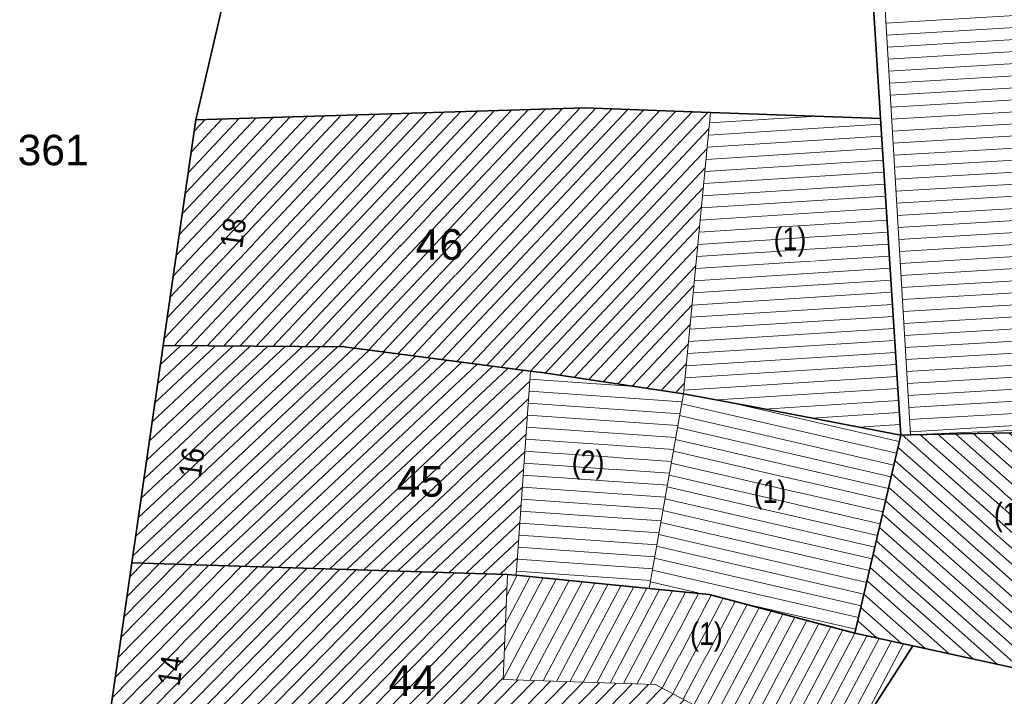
# Model space of a CAD drawing. Header units: metres. Extents: x 32365810 to 32367010, y 5620411 to 5622366.
# Tile 139 of 198: x 32366092 to 32366123, y 5622212 to 5622233. Entities that reach past the tile are written whole.
import ezdxf

# ---------------------------------------------------------------- set-up
doc = ezdxf.new("R2010")
doc.units = ezdxf.units.M
for name, pattern in [('1600.1047', [0]), ('1600.2028', [0]), ('1600.2505', [0])]:
    doc.linetypes.add(name, pattern=pattern)
doc.layers.get('0').update_dxf_attribs({"color": 1, "linetype": 'CONTINUOUS'})
for name, color, linetype in [('Ebene 32', 7, 'CONTINUOUS'), ('Flurstücke_Grenzpunkte', 11, 'CONTINUOUS'), ('Gebäude', 31, 'CONTINUOUS'), ('Lagebezeichnungen', 12, 'CONTINUOUS')]:
    doc.layers.add(name, color=color, linetype=linetype)
doc.styles.add('Flurstücksnummer - K 10 700', font='Arial.ttf')
doc.styles.add('Hausnummern NRW', font='Arial.ttf', dxfattribs={"width": 0.85})

# ---------------------------------------------------------------- blocks, each defined once
blk = doc.blocks.new('O835')
at = {"layer": 'Flurstücke_Grenzpunkte', "color": 7, "linetype": '1600.2028', "lineweight": 35}
for p, q in [((32366134.689, 5622241.537), (32366120.365, 5622238.499)), ((32366134.702, 5622241.498), (32366134.689, 5622241.537)), ((32366141.709, 5622220.848), (32366134.702, 5622241.498)), ((32366119.446, 5622238.677), (32366118.195, 5622238.536)), ((32366120.365, 5622238.499), (32366119.446, 5622238.677)), ((32366118.195, 5622238.536), (32366118.724, 5622230.248)), ((32366118.724, 5622230.248), (32366119.353, 5622220.386)), ((32366139.31, 5622218.714), (32366141.709, 5622220.848)), ((32366119.353, 5622220.386), (32366119.654, 5622220.392)), ((32366119.654, 5622220.392), (32366127.052, 5622220.536)), ((32366127.052, 5622220.536), (32366130.032, 5622218.933)), ((32366130.032, 5622218.933), (32366130.558, 5622218.649)), ((32366141.743, 5622216.227), (32366139.31, 5622218.714)), ((32366130.558, 5622218.649), (32366131.259, 5622218.273)), ((32366131.259, 5622218.273), (32366137.07, 5622211.704)), ((32366139.234, 5622213.799), (32366141.693, 5622216.178)), ((32366141.693, 5622216.178), (32366141.743, 5622216.227)), ((32366137.07, 5622211.704), (32366139.234, 5622213.799))]:
    blk.add_line(p, q, dxfattribs=at)
at = {"layer": 'Flurstücke_Grenzpunkte', "color": 7, "lineweight": 18, "insert": (32366127.93, 5622226.641), "char_height": 0.95, "attachment_point": 8, "line_spacing_factor": 0.69, "style": 'Flurstücksnummer - K 10 700', "bg_fill": 2}
blk.add_mtext('292', dxfattribs=at)
blk = doc.blocks.new('O854')
at = {"layer": 'Flurstücke_Grenzpunkte', "color": 7, "linetype": '1600.2028', "lineweight": 35}
for p, q in [((32366095.418, 5622216.406), (32366094.457, 5622209.758)), ((32366107.115, 5622216.046), (32366095.418, 5622216.406)), ((32366107.385, 5622216.019), (32366107.115, 5622216.046)), ((32366111.523, 5622215.604), (32366107.385, 5622216.019)), ((32366113.392, 5622215.417), (32366111.523, 5622215.604)), ((32366117.929, 5622214.215), (32366113.392, 5622215.417)), ((32366119.729, 5622213.823), (32366117.929, 5622214.215)), ((32366117.198, 5622209.87), (32366119.729, 5622213.823)), ((32366094.457, 5622209.758), (32366111.649, 5622209.92)), ((32366111.649, 5622209.92), (32366112.794, 5622209.113)), ((32366117.122, 5622209.752), (32366117.198, 5622209.87)), ((32366115.589, 5622207.359), (32366117.122, 5622209.752)), ((32366112.794, 5622209.113), (32366115.495, 5622207.211)), ((32366115.587, 5622207.355), (32366115.589, 5622207.359)), ((32366115.495, 5622207.211), (32366115.587, 5622207.355))]:
    blk.add_line(p, q, dxfattribs=at)
at = {"layer": 'Flurstücke_Grenzpunkte', "color": 7, "lineweight": 18, "insert": (32366104.148, 5622212.258), "char_height": 0.95, "attachment_point": 8, "line_spacing_factor": 0.69, "style": 'Flurstücksnummer - K 10 700', "bg_fill": 2}
blk.add_mtext('44', dxfattribs=at)
blk = doc.blocks.new('O986')
at = {"layer": 'Flurstücke_Grenzpunkte', "color": 7, "linetype": '1600.2028', "lineweight": 35}
for p, q in [((32366096.397, 5622223.171), (32366095.418, 5622216.406)), ((32366102.027, 5622223.131), (32366096.397, 5622223.171)), ((32366107.827, 5622222.376), (32366102.027, 5622223.131)), ((32366108.186, 5622222.329), (32366107.827, 5622222.376)), ((32366112.593, 5622221.673), (32366108.186, 5622222.329)), ((32366114.719, 5622221.269), (32366112.593, 5622221.673)), ((32366119.353, 5622220.386), (32366114.719, 5622221.269)), ((32366117.929, 5622214.215), (32366119.353, 5622220.386)), ((32366107.115, 5622216.046), (32366095.418, 5622216.406)), ((32366107.385, 5622216.019), (32366107.115, 5622216.046)), ((32366111.523, 5622215.604), (32366107.385, 5622216.019)), ((32366113.392, 5622215.417), (32366111.523, 5622215.604)), ((32366117.929, 5622214.215), (32366113.392, 5622215.417))]:
    blk.add_line(p, q, dxfattribs=at)
at = {"layer": 'Flurstücke_Grenzpunkte', "color": 7, "lineweight": 18, "insert": (32366104.396, 5622218.453), "char_height": 0.95, "attachment_point": 8, "line_spacing_factor": 0.69, "style": 'Flurstücksnummer - K 10 700', "bg_fill": 2}
blk.add_mtext('45', dxfattribs=at)
blk = doc.blocks.new('O1068')
at = {"layer": 'Flurstücke_Grenzpunkte', "color": 7, "linetype": '1600.2028', "lineweight": 35}
for p, q in [((32366097.414, 5622230.204), (32366098.918, 5622236.673)), ((32366096.397, 5622223.171), (32366097.414, 5622230.204)), ((32366096.397, 5622223.171), (32366095.418, 5622216.406)), ((32366095.418, 5622216.406), (32366094.457, 5622209.758))]:
    blk.add_line(p, q, dxfattribs=at)
at = {"layer": 'Flurstücke_Grenzpunkte', "color": 7, "lineweight": 18, "insert": (32366092.968, 5622228.775), "char_height": 0.95, "attachment_point": 8, "line_spacing_factor": 0.69, "style": 'Flurstücksnummer - K 10 700', "bg_fill": 2}
blk.add_mtext('361', dxfattribs=at)
blk = doc.blocks.new('O1095')
at = {"layer": 'Flurstücke_Grenzpunkte', "color": 7, "linetype": '1600.2028', "lineweight": 35}
for p, q in [((32366117.929, 5622214.215), (32366119.353, 5622220.386)), ((32366119.353, 5622220.386), (32366119.654, 5622220.392)), ((32366119.654, 5622220.392), (32366127.052, 5622220.536)), ((32366127.052, 5622220.536), (32366130.032, 5622218.933)), ((32366130.032, 5622218.933), (32366130.558, 5622218.649)), ((32366130.558, 5622218.649), (32366131.259, 5622218.273)), ((32366131.259, 5622218.273), (32366137.07, 5622211.704)), ((32366119.729, 5622213.823), (32366117.929, 5622214.215)), ((32366119.729, 5622213.823), (32366123.408, 5622213.013)), ((32366123.408, 5622213.013), (32366131.49, 5622206.305)), ((32366131.49, 5622206.305), (32366137.07, 5622211.704))]:
    blk.add_line(p, q, dxfattribs=at)
at = {"layer": 'Flurstücke_Grenzpunkte', "color": 7, "lineweight": 18, "insert": (32366124.36, 5622215.148), "char_height": 0.95, "attachment_point": 8, "line_spacing_factor": 0.69, "style": 'Flurstücksnummer - K 10 700', "bg_fill": 2}
blk.add_mtext('34', dxfattribs=at)
blk = doc.blocks.new('O1178')
at = {"layer": 'Flurstücke_Grenzpunkte', "color": 7, "linetype": '1600.2028', "lineweight": 35}
for p, q in [((32366109.517, 5622230.575), (32366097.414, 5622230.204)), ((32366113.434, 5622230.436), (32366109.517, 5622230.575)), ((32366118.724, 5622230.248), (32366113.434, 5622230.436)), ((32366096.397, 5622223.171), (32366097.414, 5622230.204)), ((32366118.724, 5622230.248), (32366119.353, 5622220.386)), ((32366102.027, 5622223.131), (32366096.397, 5622223.171)), ((32366107.827, 5622222.376), (32366102.027, 5622223.131)), ((32366108.186, 5622222.329), (32366107.827, 5622222.376)), ((32366112.593, 5622221.673), (32366108.186, 5622222.329)), ((32366114.719, 5622221.269), (32366112.593, 5622221.673)), ((32366119.353, 5622220.386), (32366114.719, 5622221.269))]:
    blk.add_line(p, q, dxfattribs=at)
at = {"layer": 'Flurstücke_Grenzpunkte', "color": 7, "lineweight": 18, "insert": (32366104.992, 5622225.833), "char_height": 0.95, "attachment_point": 8, "line_spacing_factor": 0.69, "style": 'Flurstücksnummer - K 10 700', "bg_fill": 2}
blk.add_mtext('46', dxfattribs=at)
blk = doc.blocks.new('O1685')
at = {"layer": 'Flurstücke_Grenzpunkte', "color": 7, "linetype": '1600.2028', "lineweight": 35}
for p, q in [((32366117.198, 5622209.87), (32366119.729, 5622213.823)), ((32366119.729, 5622213.823), (32366123.408, 5622213.013)), ((32366123.408, 5622213.013), (32366131.49, 5622206.305)), ((32366117.122, 5622209.752), (32366117.198, 5622209.87)), ((32366115.589, 5622207.359), (32366117.122, 5622209.752)), ((32366115.587, 5622207.355), (32366115.589, 5622207.359)), ((32366115.495, 5622207.211), (32366115.587, 5622207.355)), ((32366115.495, 5622207.211), (32366117.321, 5622206.225)), ((32366117.321, 5622206.225), (32366117.212, 5622206.057)), ((32366131.49, 5622206.305), (32366125.957, 5622200.36)), ((32366117.212, 5622206.057), (32366119.645, 5622204.473)), ((32366119.645, 5622204.473), (32366125.957, 5622200.36))]:
    blk.add_line(p, q, dxfattribs=at)
at = {"layer": 'Flurstücke_Grenzpunkte', "color": 7, "lineweight": 18, "insert": (32366119.546, 5622210.081), "char_height": 0.95, "attachment_point": 8, "line_spacing_factor": 0.69, "style": 'Flurstücksnummer - K 10 700', "bg_fill": 2}
blk.add_mtext('260', dxfattribs=at)
blk = doc.blocks.new('O2023')
at = {"layer": 'Gebäude', "color": 7, "linetype": '1600.2505', "lineweight": 18}
for p, q in [((32366095.418, 5622216.406), (32366094.457, 5622209.758)), ((32366107.115, 5622216.046), (32366095.418, 5622216.406)), ((32366106.975, 5622212.766), (32366107.115, 5622216.046)), ((32366111.722, 5622212.611), (32366106.975, 5622212.766)), ((32366117.122, 5622209.752), (32366111.722, 5622212.611)), ((32366094.457, 5622209.758), (32366111.649, 5622209.92)), ((32366111.649, 5622209.92), (32366112.794, 5622209.113)), ((32366115.589, 5622207.359), (32366117.122, 5622209.752)), ((32366112.794, 5622209.113), (32366115.495, 5622207.211)), ((32366115.587, 5622207.355), (32366115.589, 5622207.359)), ((32366115.495, 5622207.211), (32366115.587, 5622207.355))]:
    blk.add_line(p, q, dxfattribs=at)
at = {"layer": 'Lagebezeichnungen', "color": 7, "lineweight": 18, "insert": (32366096.971, 5622213.001), "char_height": 0.7, "attachment_point": 8, "rotation": 81.7726, "line_spacing_factor": 0.69, "style": 'Hausnummern NRW', "bg_fill": 2}
blk.add_mtext('14', dxfattribs=at)
blk = doc.blocks.new('O2045')
at = {"layer": 'Gebäude', "color": 7, "linetype": '1600.2505', "lineweight": 18}
for p, q in [((32366112.593, 5622221.673), (32366111.523, 5622215.604)), ((32366114.719, 5622221.269), (32366112.593, 5622221.673)), ((32366119.353, 5622220.386), (32366114.719, 5622221.269)), ((32366117.929, 5622214.215), (32366119.353, 5622220.386)), ((32366111.523, 5622215.604), (32366113.392, 5622215.417)), ((32366113.392, 5622215.417), (32366117.929, 5622214.215))]:
    blk.add_line(p, q, dxfattribs=at)
at = {"layer": 'Ebene 32', "color": 7, "lineweight": 18, "insert": (32366115.287, 5622218.061), "char_height": 0.7, "attachment_point": 8, "line_spacing_factor": 0.69, "style": 'Hausnummern NRW', "bg_fill": 2}
blk.add_mtext('(1)', dxfattribs=at)
blk = doc.blocks.new('O2185')
at = {"layer": 'Gebäude', "color": 7, "linetype": '1600.2505', "lineweight": 18}
for p, q in [((32366107.827, 5622222.376), (32366107.385, 5622216.019)), ((32366108.186, 5622222.329), (32366107.827, 5622222.376)), ((32366112.593, 5622221.673), (32366108.186, 5622222.329)), ((32366112.593, 5622221.673), (32366111.523, 5622215.604)), ((32366107.385, 5622216.019), (32366111.523, 5622215.604))]:
    blk.add_line(p, q, dxfattribs=at)
at = {"layer": 'Ebene 32', "color": 7, "lineweight": 18, "insert": (32366109.621, 5622218.991), "char_height": 0.7, "attachment_point": 8, "line_spacing_factor": 0.69, "style": 'Hausnummern NRW', "bg_fill": 2}
blk.add_mtext('(2)', dxfattribs=at)
blk = doc.blocks.new('O2309')
at = {"layer": 'Gebäude', "color": 7, "linetype": '1600.2505', "lineweight": 18}
for p, q in [((32366124.197, 5622212.356), (32366119.738, 5622207.616)), ((32366124.197, 5622212.356), (32366131.49, 5622206.305)), ((32366119.738, 5622207.616), (32366118.008, 5622205.777)), ((32366125.957, 5622200.36), (32366131.49, 5622206.305)), ((32366118.008, 5622205.777), (32366119.645, 5622204.473)), ((32366119.645, 5622204.473), (32366125.957, 5622200.36))]:
    blk.add_line(p, q, dxfattribs=at)
at = {"layer": 'Lagebezeichnungen', "color": 7, "lineweight": 18, "insert": (32366127.993, 5622203.237), "char_height": 0.7, "attachment_point": 8, "rotation": 46.9861, "line_spacing_factor": 0.69, "style": 'Hausnummern NRW', "bg_fill": 2}
blk.add_mtext('9', dxfattribs=at)
blk = doc.blocks.new('O2527')
at = {"layer": 'Gebäude', "color": 7, "linetype": '1600.2505', "lineweight": 18}
for p, q in [((32366113.434, 5622230.436), (32366112.593, 5622221.673)), ((32366118.724, 5622230.248), (32366113.434, 5622230.436)), ((32366119.353, 5622220.386), (32366118.724, 5622230.248)), ((32366114.719, 5622221.269), (32366112.593, 5622221.673)), ((32366119.353, 5622220.386), (32366114.719, 5622221.269))]:
    blk.add_line(p, q, dxfattribs=at)
at = {"layer": 'Ebene 32', "color": 7, "lineweight": 18, "insert": (32366115.907, 5622225.94), "char_height": 0.7, "attachment_point": 8, "line_spacing_factor": 0.69, "style": 'Hausnummern NRW', "bg_fill": 2}
blk.add_mtext('(1)', dxfattribs=at)
blk = doc.blocks.new('O2771')
at = {"layer": 'Gebäude', "color": 7, "linetype": '1600.2505', "lineweight": 18}
for p, q in [((32366106.975, 5622212.766), (32366107.115, 5622216.046)), ((32366107.385, 5622216.019), (32366107.115, 5622216.046)), ((32366107.385, 5622216.019), (32366111.523, 5622215.604)), ((32366111.523, 5622215.604), (32366113.392, 5622215.417)), ((32366113.392, 5622215.417), (32366117.929, 5622214.215)), ((32366119.729, 5622213.823), (32366117.929, 5622214.215)), ((32366117.198, 5622209.87), (32366119.729, 5622213.823)), ((32366111.722, 5622212.611), (32366106.975, 5622212.766)), ((32366117.122, 5622209.752), (32366111.722, 5622212.611)), ((32366117.198, 5622209.87), (32366117.122, 5622209.752))]:
    blk.add_line(p, q, dxfattribs=at)
at = {"layer": 'Ebene 32', "color": 7, "lineweight": 18, "insert": (32366113.306, 5622213.639), "char_height": 0.7, "attachment_point": 8, "line_spacing_factor": 0.69, "style": 'Hausnummern NRW', "bg_fill": 2}
blk.add_mtext('(1)', dxfattribs=at)
blk = doc.blocks.new('O2825')
at = {"layer": 'Gebäude', "color": 7, "linetype": '1600.2505', "lineweight": 18}
for p, q in [((32366109.517, 5622230.575), (32366097.414, 5622230.204)), ((32366113.434, 5622230.436), (32366109.517, 5622230.575)), ((32366113.434, 5622230.436), (32366112.593, 5622221.673)), ((32366097.414, 5622230.204), (32366096.397, 5622223.171)), ((32366096.397, 5622223.171), (32366102.027, 5622223.131)), ((32366102.027, 5622223.131), (32366107.827, 5622222.376)), ((32366108.186, 5622222.329), (32366107.827, 5622222.376)), ((32366112.593, 5622221.673), (32366108.186, 5622222.329))]:
    blk.add_line(p, q, dxfattribs=at)
at = {"layer": 'Lagebezeichnungen', "color": 7, "lineweight": 18, "insert": (32366098.925, 5622226.629), "char_height": 0.7, "attachment_point": 8, "rotation": 81.7726, "line_spacing_factor": 0.69, "style": 'Hausnummern NRW', "bg_fill": 2}
blk.add_mtext('18', dxfattribs=at)
blk = doc.blocks.new('O2895')
at = {"layer": 'Gebäude', "color": 7, "linetype": '1600.2505', "lineweight": 18}
for p, q in [((32366134.701, 5622241.498), (32366118.605, 5622238.009)), ((32366134.701, 5622241.498), (32366138.368, 5622230.585)), ((32366118.605, 5622238.009), (32366119.654, 5622220.392)), ((32366125.262, 5622233.025), (32366135.089, 5622234.925)), ((32366135.089, 5622234.925), (32366136.703, 5622230.041)), ((32366126.014, 5622220.667), (32366125.262, 5622233.025)), ((32366138.368, 5622230.585), (32366136.703, 5622230.041)), ((32366119.654, 5622220.392), (32366126.014, 5622220.667))]:
    blk.add_line(p, q, dxfattribs=at)
at = {"layer": 'Ebene 32', "color": 7, "lineweight": 18, "insert": (32366127.037, 5622236.395), "char_height": 0.7, "attachment_point": 8, "line_spacing_factor": 0.69, "style": 'Hausnummern NRW', "bg_fill": 2}
blk.add_mtext('(2)', dxfattribs=at)
blk = doc.blocks.new('O2945')
at = {"layer": 'Gebäude', "color": 7, "linetype": '1600.2505', "lineweight": 18}
for p, q in [((32366117.929, 5622214.215), (32366119.353, 5622220.386)), ((32366119.654, 5622220.392), (32366119.353, 5622220.386)), ((32366127.052, 5622220.536), (32366119.654, 5622220.392)), ((32366130.032, 5622218.933), (32366127.052, 5622220.536)), ((32366130.032, 5622218.933), (32366124.197, 5622212.356)), ((32366119.729, 5622213.823), (32366117.929, 5622214.215)), ((32366119.729, 5622213.823), (32366123.408, 5622213.013)), ((32366123.408, 5622213.013), (32366124.197, 5622212.356))]:
    blk.add_line(p, q, dxfattribs=at)
at = {"layer": 'Ebene 32', "color": 7, "lineweight": 18, "insert": (32366122.762, 5622217.358), "char_height": 0.7, "attachment_point": 8, "line_spacing_factor": 0.69, "style": 'Hausnummern NRW', "bg_fill": 2}
blk.add_mtext('(1)', dxfattribs=at)
blk = doc.blocks.new('O2975')
at = {"layer": 'Gebäude', "color": 7, "linetype": '1600.2505', "lineweight": 18}
for p, q in [((32366096.397, 5622223.171), (32366095.418, 5622216.406)), ((32366096.397, 5622223.171), (32366102.027, 5622223.131)), ((32366102.027, 5622223.131), (32366107.827, 5622222.376)), ((32366107.827, 5622222.376), (32366107.385, 5622216.019)), ((32366107.115, 5622216.046), (32366095.418, 5622216.406)), ((32366107.385, 5622216.019), (32366107.115, 5622216.046))]:
    blk.add_line(p, q, dxfattribs=at)
at = {"layer": 'Lagebezeichnungen', "color": 7, "lineweight": 18, "insert": (32366097.634, 5622219.478), "char_height": 0.7, "attachment_point": 8, "rotation": 81.7726, "line_spacing_factor": 0.69, "style": 'Hausnummern NRW', "bg_fill": 2}
blk.add_mtext('16', dxfattribs=at)
blk = doc.blocks.new('*X1035')
at = {"color": 253, "linetype": '1600.1047', "lineweight": 18, "true_color": 0xb2b2b2}
for p, q in [((32366094.538184, 5622210.319614), (32366100.361606, 5622216.25385)), ((32366094.628949, 5622210.947505), (32366099.851608, 5622216.269546)), ((32366094.719713, 5622211.575397), (32366099.341609, 5622216.285243)), ((32366094.810478, 5622212.203288), (32366098.83161, 5622216.300939)), ((32366094.901243, 5622212.83118), (32366098.321612, 5622216.316635)), ((32366094.992007, 5622213.459071), (32366097.811613, 5622216.332331)), ((32366095.082772, 5622214.086963), (32366097.301615, 5622216.348028)), ((32366095.173537, 5622214.714855), (32366096.791616, 5622216.363724)), ((32366095.264302, 5622215.342746), (32366096.281617, 5622216.37942)), ((32366095.355066, 5622215.970638), (32366095.771619, 5622216.395117)), ((32366094.512977, 5622209.758527), (32366100.871605, 5622216.238154)), ((32366095.043283, 5622209.763524), (32366101.381604, 5622216.222457)), ((32366095.573588, 5622209.768522), (32366101.891602, 5622216.206761)), ((32366096.103894, 5622209.773519), (32366102.401601, 5622216.191065)), ((32366096.634199, 5622209.778516), (32366102.9116, 5622216.175369)), ((32366097.164505, 5622209.783513), (32366103.421598, 5622216.159672)), ((32366097.69481, 5622209.78851), (32366103.931597, 5622216.143976)), ((32366098.225116, 5622209.793507), (32366104.441595, 5622216.12828)), ((32366098.755422, 5622209.798504), (32366104.951594, 5622216.112583)), ((32366099.285727, 5622209.803501), (32366105.461593, 5622216.096887)), ((32366099.816033, 5622209.808498), (32366105.971591, 5622216.081191)), ((32366100.346338, 5622209.813495), (32366106.48159, 5622216.065495)), ((32366100.876644, 5622209.818492), (32366106.991589, 5622216.049798)), ((32366101.406949, 5622209.823489), (32366107.09689, 5622215.621703)), ((32366101.937255, 5622209.828486), (32366107.072998, 5622215.061957)), ((32366102.467561, 5622209.833483), (32366107.049107, 5622214.502212)), ((32366102.997866, 5622209.83848), (32366107.025215, 5622213.942466)), ((32366103.528172, 5622209.843477), (32366107.001323, 5622213.38272)), ((32366104.058477, 5622209.848475), (32366106.977432, 5622212.822974)), ((32366104.588783, 5622209.853472), (32366107.432272, 5622212.751069)), ((32366105.119088, 5622209.858469), (32366107.941361, 5622212.734446)), ((32366105.649394, 5622209.863466), (32366108.45045, 5622212.717823)), ((32366106.1797, 5622209.868463), (32366108.95954, 5622212.7012)), ((32366106.710005, 5622209.87346), (32366109.468629, 5622212.684577)), ((32366107.240311, 5622209.878457), (32366109.977718, 5622212.667955)), ((32366107.770616, 5622209.883454), (32366110.486808, 5622212.651332)), ((32366108.300922, 5622209.888451), (32366110.995897, 5622212.634709)), ((32366108.831227, 5622209.893448), (32366111.504986, 5622212.618086)), ((32366109.361533, 5622209.898445), (32366111.92037, 5622212.505974)), ((32366109.891839, 5622209.903442), (32366112.26613, 5622212.322914)), ((32366110.422144, 5622209.908439), (32366112.611889, 5622212.139853)), ((32366110.95245, 5622209.913436), (32366112.957649, 5622211.956793)), ((32366111.482755, 5622209.918433), (32366113.303409, 5622211.773732)), ((32366111.862221, 5622209.769721), (32366113.649168, 5622211.590671)), ((32366112.172808, 5622209.550818), (32366113.994928, 5622211.407611)), ((32366112.483395, 5622209.331915), (32366114.340688, 5622211.22455)), ((32366112.793982, 5622209.113013), (32366114.686447, 5622211.04149)), ((32366113.10468, 5622208.894224), (32366115.032207, 5622210.858429)), ((32366113.415379, 5622208.675435), (32366115.377967, 5622210.675369)), ((32366113.726078, 5622208.456646), (32366115.723726, 5622210.492308)), ((32366114.036776, 5622208.237857), (32366116.069486, 5622210.309248)), ((32366114.347475, 5622208.019068), (32366116.415246, 5622210.126187)), ((32366114.658173, 5622207.80028), (32366116.761005, 5622209.943127)), ((32366114.968872, 5622207.581491), (32366117.106765, 5622209.760066)), ((32366115.27957, 5622207.362702), (32366116.177638, 5622208.277859))]:
    blk.add_line(p, q, dxfattribs=at)
blk = doc.blocks.new('*X1041')
at = {"color": 253, "linetype": '1600.1047', "lineweight": 18, "true_color": 0xb2b2b2}
for p, q in [((32366119.221454, 5622219.815937), (32366112.537512, 5622221.358276)), ((32366119.305772, 5622220.181335), (32366114.00066, 5622221.405505)), ((32366119.137136, 5622219.450539), (32366112.472313, 5622220.988467)), ((32366119.052818, 5622219.085142), (32366112.407113, 5622220.618657)), ((32366118.9685, 5622218.719744), (32366112.341914, 5622220.248848)), ((32366118.884182, 5622218.354346), (32366112.276714, 5622219.879039)), ((32366118.799864, 5622217.988949), (32366112.211515, 5622219.509229)), ((32366118.715546, 5622217.623551), (32366112.146315, 5622219.13942)), ((32366118.631228, 5622217.258153), (32366112.081116, 5622218.769611)), ((32366118.54691, 5622216.892756), (32366112.015916, 5622218.399801)), ((32366118.462592, 5622216.527358), (32366111.950716, 5622218.029992)), ((32366118.378274, 5622216.16196), (32366111.885517, 5622217.660183)), ((32366118.293956, 5622215.796563), (32366111.820317, 5622217.290373)), ((32366118.209638, 5622215.431165), (32366111.755118, 5622216.920564)), ((32366118.12532, 5622215.065767), (32366111.689918, 5622216.550755)), ((32366118.041002, 5622214.700369), (32366111.624719, 5622216.180945)), ((32366113.172304, 5622215.438981), (32366111.559519, 5622215.811136)), ((32366117.956684, 5622214.334972), (32366114.232089, 5622215.194433))]:
    blk.add_line(p, q, dxfattribs=at)
blk = doc.blocks.new('*X1092')
at = {"color": 253, "linetype": '1600.1047', "lineweight": 18, "true_color": 0xb2b2b2}
for p, q in [((32366111.063085, 5622221.900734), (32366107.809682, 5622222.12693)), ((32366112.548667, 5622221.421542), (32366107.783671, 5622221.752833)), ((32366112.483195, 5622221.050189), (32366107.757661, 5622221.378736)), ((32366112.417723, 5622220.678836), (32366107.73165, 5622221.00464)), ((32366112.352251, 5622220.307483), (32366107.705639, 5622220.630543)), ((32366112.28678, 5622219.936129), (32366107.679628, 5622220.256446)), ((32366112.221308, 5622219.564776), (32366107.653617, 5622219.882349)), ((32366112.155836, 5622219.193423), (32366107.627606, 5622219.508252)), ((32366112.090364, 5622218.822069), (32366107.601596, 5622219.134155)), ((32366112.024893, 5622218.450716), (32366107.575585, 5622218.760059)), ((32366111.959421, 5622218.079363), (32366107.549574, 5622218.385962)), ((32366111.893949, 5622217.70801), (32366107.523563, 5622218.011865)), ((32366111.828477, 5622217.336656), (32366107.497552, 5622217.637768)), ((32366111.763006, 5622216.965303), (32366107.471542, 5622217.263671)), ((32366111.697534, 5622216.59395), (32366107.445531, 5622216.889574)), ((32366111.632062, 5622216.222597), (32366107.41952, 5622216.515478)), ((32366111.56659, 5622215.851243), (32366107.393509, 5622216.141381))]:
    blk.add_line(p, q, dxfattribs=at)
blk = doc.blocks.new('*X1192')
at = {"color": 253, "linetype": '1600.1047', "lineweight": 18, "true_color": 0xb2b2b2}
for p, q in [((32366113.36596, 5622229.727036), (32366118.735383, 5622230.069519)), ((32366113.402244, 5622230.105113), (32366116.745046, 5622230.31833)), ((32366113.329675, 5622229.34896), (32366118.759253, 5622229.695279)), ((32366113.29339, 5622228.970883), (32366118.783122, 5622229.32104)), ((32366113.257106, 5622228.592807), (32366118.806991, 5622228.9468)), ((32366113.220821, 5622228.214731), (32366118.83086, 5622228.572561)), ((32366113.184536, 5622227.836654), (32366118.854729, 5622228.198321)), ((32366113.148252, 5622227.458578), (32366118.878598, 5622227.824081)), ((32366113.111967, 5622227.080501), (32366118.902467, 5622227.449842)), ((32366113.075682, 5622226.702425), (32366118.926336, 5622227.075602)), ((32366113.039398, 5622226.324349), (32366118.950205, 5622226.701363)), ((32366113.003113, 5622225.946272), (32366118.974074, 5622226.327123)), ((32366112.966829, 5622225.568196), (32366118.997943, 5622225.952883)), ((32366112.930544, 5622225.190119), (32366119.021812, 5622225.578644)), ((32366112.894259, 5622224.812043), (32366119.045681, 5622225.204404)), ((32366112.857975, 5622224.433966), (32366119.06955, 5622224.830165)), ((32366112.82169, 5622224.05589), (32366119.093419, 5622224.455925)), ((32366112.785405, 5622223.677814), (32366119.117289, 5622224.081686)), ((32366112.749121, 5622223.299737), (32366119.141158, 5622223.707446)), ((32366112.712836, 5622222.921661), (32366119.165027, 5622223.333206)), ((32366112.676551, 5622222.543584), (32366119.188896, 5622222.958967)), ((32366112.640267, 5622222.165508), (32366119.212765, 5622222.584727)), ((32366112.603982, 5622221.787431), (32366119.236634, 5622222.210488)), ((32366113.625382, 5622221.476818), (32366119.260503, 5622221.836248)), ((32366115.105065, 5622221.195436), (32366119.284372, 5622221.462008)), ((32366116.582512, 5622220.913911), (32366119.308241, 5622221.087769)), ((32366118.059959, 5622220.632387), (32366119.33211, 5622220.713529))]:
    blk.add_line(p, q, dxfattribs=at)
blk = doc.blocks.new('*X1263')
at = {"color": 253, "linetype": '1600.1047', "lineweight": 18, "true_color": 0xb2b2b2}
for p, q in [((32366107.049856, 5622214.519762), (32366107.820489, 5622215.975325)), ((32366107.087063, 5622215.39148), (32366107.417568, 5622216.015734)), ((32366106.975441, 5622212.776325), (32366108.62633, 5622215.894507)), ((32366107.012648, 5622213.648043), (32366108.223409, 5622215.934916)), ((32366107.387164, 5622212.752542), (32366109.029251, 5622215.854098)), ((32366107.804268, 5622212.738923), (32366109.432172, 5622215.813689)), ((32366108.221372, 5622212.725303), (32366109.835092, 5622215.77328)), ((32366108.638477, 5622212.711684), (32366110.238013, 5622215.732871)), ((32366109.055581, 5622212.698064), (32366110.640934, 5622215.692462)), ((32366109.472685, 5622212.684445), (32366111.043855, 5622215.652053)), ((32366109.889789, 5622212.670826), (32366111.446776, 5622215.611645)), ((32366110.306893, 5622212.657206), (32366111.849735, 5622215.571309)), ((32366110.723998, 5622212.643587), (32366112.252704, 5622215.530991)), ((32366111.141102, 5622212.629968), (32366112.655672, 5622215.490672)), ((32366111.558206, 5622212.616348), (32366113.058641, 5622215.450354)), ((32366111.923271, 5622212.504438), (32366113.456281, 5622215.39997)), ((32366112.254687, 5622212.328972), (32366113.8284, 5622215.301383)), ((32366112.586103, 5622212.153505), (32366114.200519, 5622215.202797)), ((32366112.917519, 5622211.978039), (32366114.572638, 5622215.10421)), ((32366113.248935, 5622211.802573), (32366114.944758, 5622215.005624)), ((32366113.580351, 5622211.627106), (32366115.316877, 5622214.907037)), ((32366113.911767, 5622211.45164), (32366115.688996, 5622214.80845)), ((32366114.243183, 5622211.276174), (32366116.061115, 5622214.709864)), ((32366114.574599, 5622211.100707), (32366116.433234, 5622214.611277)), ((32366114.906015, 5622210.925241), (32366116.805354, 5622214.512691)), ((32366115.237431, 5622210.749775), (32366117.177473, 5622214.414104)), ((32366115.568847, 5622210.574308), (32366117.549592, 5622214.315518)), ((32366115.900263, 5622210.398842), (32366117.921711, 5622214.216931)), ((32366116.231679, 5622210.223375), (32366118.301997, 5622214.133769)), ((32366116.563095, 5622210.047909), (32366118.682446, 5622214.050916)), ((32366116.894511, 5622209.872443), (32366119.062895, 5622213.968063)), ((32366117.888527, 5622210.948488), (32366119.443344, 5622213.885209))]:
    blk.add_line(p, q, dxfattribs=at)
blk = doc.blocks.new('*X1281')
at = {"color": 253, "linetype": '1600.1047', "lineweight": 18, "true_color": 0xb2b2b2}
for p, q in [((32366096.428603, 5622223.389547), (32366102.99869, 5622230.375191)), ((32366096.522133, 5622224.036353), (32366102.46861, 5622230.358942)), ((32366096.735591, 5622223.168594), (32366103.52877, 5622230.391439)), ((32366097.246972, 5622223.164961), (32366104.05885, 5622230.407688)), ((32366097.758353, 5622223.161328), (32366104.58893, 5622230.423937)), ((32366098.269734, 5622223.157695), (32366105.11901, 5622230.440186)), ((32366098.781115, 5622223.154061), (32366105.64909, 5622230.456435)), ((32366099.292495, 5622223.150428), (32366106.17917, 5622230.472684)), ((32366099.803876, 5622223.146795), (32366106.709251, 5622230.488932)), ((32366100.315257, 5622223.143162), (32366107.239331, 5622230.505181)), ((32366100.826638, 5622223.139528), (32366107.769411, 5622230.52143)), ((32366101.338018, 5622223.135895), (32366108.299491, 5622230.537679)), ((32366101.849399, 5622223.132262), (32366108.829571, 5622230.553928)), ((32366102.32636, 5622223.092032), (32366109.359651, 5622230.570177)), ((32366102.785006, 5622223.032328), (32366109.867294, 5622230.562569)), ((32366103.243653, 5622222.972625), (32366110.365466, 5622230.544891)), ((32366103.702299, 5622222.912922), (32366110.863637, 5622230.527213)), ((32366104.160945, 5622222.853219), (32366111.361808, 5622230.509534)), ((32366104.619592, 5622222.793516), (32366111.859979, 5622230.491856)), ((32366105.078238, 5622222.733813), (32366112.358151, 5622230.474178)), ((32366105.536884, 5622222.67411), (32366112.856322, 5622230.4565)), ((32366105.995531, 5622222.614407), (32366113.354493, 5622230.438821)), ((32366096.615664, 5622224.683158), (32366101.938529, 5622230.342693)), ((32366096.709195, 5622225.329963), (32366101.408449, 5622230.326444)), ((32366096.802725, 5622225.976768), (32366100.878369, 5622230.310195)), ((32366096.896256, 5622226.623573), (32366100.348289, 5622230.293946)), ((32366096.989786, 5622227.270378), (32366099.818209, 5622230.277698)), ((32366097.083317, 5622227.917183), (32366099.288129, 5622230.261449)), ((32366097.176848, 5622228.563988), (32366098.758049, 5622230.2452)), ((32366097.270378, 5622229.210793), (32366098.227969, 5622230.228951)), ((32366097.363909, 5622229.857599), (32366097.697888, 5622230.212702)), ((32366106.454177, 5622222.554704), (32366113.384836, 5622229.923725)), ((32366106.912823, 5622222.495001), (32366113.326336, 5622229.314166)), ((32366107.37147, 5622222.435297), (32366113.267835, 5622228.704606)), ((32366107.830114, 5622222.375592), (32366113.209335, 5622228.095047)), ((32366108.286957, 5622222.313972), (32366113.150834, 5622227.485488)), ((32366108.738535, 5622222.246753), (32366113.092334, 5622226.875928)), ((32366109.190112, 5622222.179534), (32366113.033833, 5622226.266369)), ((32366109.64169, 5622222.112315), (32366112.975333, 5622225.65681)), ((32366110.093267, 5622222.045095), (32366112.916833, 5622225.047251)), ((32366110.544845, 5622221.977876), (32366112.858332, 5622224.437691)), ((32366110.996422, 5622221.910657), (32366112.799832, 5622223.828132)), ((32366111.447999, 5622221.843438), (32366112.741331, 5622223.218573)), ((32366111.899577, 5622221.776219), (32366112.682831, 5622222.609013)), ((32366112.351154, 5622221.709), (32366112.62433, 5622221.999454))]:
    blk.add_line(p, q, dxfattribs=at)
blk = doc.blocks.new('*X1298')
at = {"color": 253, "linetype": '1600.1047', "lineweight": 18, "true_color": 0xb2b2b2}
for p, q in [((32366133.417728, 5622241.219835), (32366134.767462, 5622241.30021)), ((32366131.028211, 5622240.701879), (32366134.891217, 5622240.931915)), ((32366128.638694, 5622240.183923), (32366135.014971, 5622240.56362)), ((32366126.249177, 5622239.665967), (32366135.138726, 5622240.195325)), ((32366123.85966, 5622239.14801), (32366135.262481, 5622239.82703)), ((32366121.470143, 5622238.630054), (32366135.386236, 5622239.458736)), ((32366119.080626, 5622238.112098), (32366135.509991, 5622239.090441)), ((32366118.622853, 5622237.709174), (32366135.633746, 5622238.722146)), ((32366118.645143, 5622237.334837), (32366135.757501, 5622238.353851)), ((32366118.667433, 5622236.9605), (32366135.881256, 5622237.985556)), ((32366118.689722, 5622236.586163), (32366136.005011, 5622237.617261)), ((32366118.712012, 5622236.211826), (32366136.128766, 5622237.248966)), ((32366118.734302, 5622235.837489), (32366136.252521, 5622236.880671)), ((32366118.756592, 5622235.463152), (32366136.376275, 5622236.512377)), ((32366118.778882, 5622235.088815), (32366136.50003, 5622236.144082)), ((32366118.801172, 5622234.714478), (32366136.623785, 5622235.775787)), ((32366118.823461, 5622234.340141), (32366136.74754, 5622235.407492)), ((32366118.845751, 5622233.965804), (32366136.871295, 5622235.039197)), ((32366135.208135, 5622234.564494), (32366136.99505, 5622234.670902)), ((32366118.868041, 5622233.591467), (32366132.341542, 5622234.393793)), ((32366135.329884, 5622234.19608), (32366137.118805, 5622234.302607)), ((32366118.890331, 5622233.21713), (32366129.533811, 5622233.850933)), ((32366135.451633, 5622233.827666), (32366137.24256, 5622233.934312)), ((32366135.573381, 5622233.459251), (32366137.366315, 5622233.566018)), ((32366118.912621, 5622232.842793), (32366126.726081, 5622233.308072)), ((32366135.69513, 5622233.090837), (32366137.49007, 5622233.197723)), ((32366118.93491, 5622232.468456), (32366125.2729, 5622232.845874)), ((32366135.816879, 5622232.722422), (32366137.613824, 5622232.829428)), ((32366118.9572, 5622232.094119), (32366125.295677, 5622232.471566)), ((32366135.938627, 5622232.354008), (32366137.737579, 5622232.461133)), ((32366118.97949, 5622231.719782), (32366125.318454, 5622232.097258)), ((32366136.060376, 5622231.985594), (32366137.861334, 5622232.092838)), ((32366119.00178, 5622231.345445), (32366125.341231, 5622231.72295)), ((32366136.182125, 5622231.617179), (32366137.985089, 5622231.724543)), ((32366119.02407, 5622230.971108), (32366125.364009, 5622231.348642)), ((32366136.303874, 5622231.248765), (32366138.108844, 5622231.356248)), ((32366119.046359, 5622230.596771), (32366125.386786, 5622230.974334)), ((32366136.425622, 5622230.880351), (32366138.232599, 5622230.987953)), ((32366119.068649, 5622230.222434), (32366125.409563, 5622230.600026)), ((32366136.547371, 5622230.511936), (32366138.356354, 5622230.619659)), ((32366119.090939, 5622229.848097), (32366125.43234, 5622230.225718)), ((32366136.66912, 5622230.143522), (32366137.094273, 5622230.168839)), ((32366119.113229, 5622229.47376), (32366125.455117, 5622229.85141)), ((32366119.135519, 5622229.099423), (32366125.477894, 5622229.477102)), ((32366119.157808, 5622228.725086), (32366125.500671, 5622229.102794)), ((32366119.180098, 5622228.350749), (32366125.523448, 5622228.728486)), ((32366119.202388, 5622227.976413), (32366125.546225, 5622228.354178)), ((32366119.224678, 5622227.602076), (32366125.569003, 5622227.97987)), ((32366119.246968, 5622227.227739), (32366125.59178, 5622227.605562)), ((32366119.269257, 5622226.853402), (32366125.614557, 5622227.231254)), ((32366119.291547, 5622226.479065), (32366125.637334, 5622226.856946)), ((32366119.313837, 5622226.104728), (32366125.660111, 5622226.482638)), ((32366119.336127, 5622225.730391), (32366125.682888, 5622226.10833)), ((32366119.358417, 5622225.356054), (32366125.705665, 5622225.734023)), ((32366119.380706, 5622224.981717), (32366125.728442, 5622225.359715)), ((32366119.402996, 5622224.60738), (32366125.751219, 5622224.985407)), ((32366119.425286, 5622224.233043), (32366125.773997, 5622224.611099)), ((32366119.447576, 5622223.858706), (32366125.796774, 5622224.236791)), ((32366119.469866, 5622223.484369), (32366125.819551, 5622223.862483)), ((32366119.492155, 5622223.110032), (32366125.842328, 5622223.488175)), ((32366119.514445, 5622222.735695), (32366125.865105, 5622223.113867)), ((32366119.536735, 5622222.361358), (32366125.887882, 5622222.739559)), ((32366119.559025, 5622221.987021), (32366125.910659, 5622222.365251)), ((32366119.581315, 5622221.612684), (32366125.933436, 5622221.990943)), ((32366119.603604, 5622221.238347), (32366125.956213, 5622221.616635)), ((32366119.625894, 5622220.86401), (32366125.978991, 5622221.242327)), ((32366119.648184, 5622220.489673), (32366126.001768, 5622220.868019))]:
    blk.add_line(p, q, dxfattribs=at)
blk = doc.blocks.new('*X1314')
at = {"color": 253, "linetype": '1600.1047', "lineweight": 18, "true_color": 0xb2b2b2}
for p, q in [((32366126.071199, 5622214.468529), (32366119.400132, 5622220.386939)), ((32366126.320068, 5622214.749045), (32366119.952928, 5622220.397819)), ((32366126.568937, 5622215.029561), (32366120.505856, 5622220.408581)), ((32366126.817806, 5622215.310077), (32366121.058783, 5622220.419344)), ((32366127.066675, 5622215.590593), (32366121.611711, 5622220.430106)), ((32366127.315544, 5622215.871109), (32366122.164638, 5622220.440869)), ((32366127.564412, 5622216.151625), (32366122.717566, 5622220.451631)), ((32366127.813281, 5622216.432141), (32366123.270493, 5622220.462394)), ((32366128.06215, 5622216.712657), (32366123.823421, 5622220.473157)), ((32366128.311019, 5622216.993173), (32366124.376348, 5622220.483919)), ((32366128.559888, 5622217.273689), (32366124.929276, 5622220.494682)), ((32366128.808757, 5622217.554205), (32366125.482203, 5622220.505444)), ((32366129.057626, 5622217.834721), (32366126.035131, 5622220.516207)), ((32366129.306495, 5622218.115237), (32366126.588058, 5622220.526969)), ((32366129.555364, 5622218.395753), (32366127.282999, 5622220.411741)), ((32366125.82233, 5622214.188013), (32366119.265167, 5622220.00537)), ((32366129.804233, 5622218.676269), (32366128.718352, 5622219.639637)), ((32366125.573461, 5622213.907497), (32366119.169145, 5622219.589252)), ((32366125.324592, 5622213.626981), (32366119.073123, 5622219.173134)), ((32366125.075723, 5622213.346465), (32366118.977101, 5622218.757016)), ((32366124.826854, 5622213.065949), (32366118.881079, 5622218.340898)), ((32366124.577985, 5622212.785433), (32366118.785057, 5622217.92478)), ((32366124.329116, 5622212.504916), (32366118.689035, 5622217.508662)), ((32366123.11985, 5622213.076441), (32366118.593013, 5622217.092544)), ((32366122.368275, 5622213.241915), (32366118.496991, 5622216.676425)), ((32366121.616699, 5622213.407388), (32366118.400968, 5622216.260307)), ((32366120.865124, 5622213.572861), (32366118.304946, 5622215.844189)), ((32366120.113548, 5622213.738335), (32366118.208924, 5622215.428071)), ((32366119.363283, 5622213.902645), (32366118.112902, 5622215.011953)), ((32366118.614392, 5622214.065737), (32366118.01688, 5622214.595835))]:
    blk.add_line(p, q, dxfattribs=at)
blk = doc.blocks.new('*X1324')
at = {"color": 253, "linetype": '1600.1047', "lineweight": 18, "true_color": 0xb2b2b2}
for p, q in [((32366095.449988, 5622216.627038), (32366102.32564, 5622223.092125)), ((32366095.536211, 5622217.222853), (32366101.82111, 5622223.132463)), ((32366095.622435, 5622217.818668), (32366101.277787, 5622223.136323)), ((32366095.708659, 5622218.414483), (32366100.734464, 5622223.140183)), ((32366095.751427, 5622216.395738), (32366102.806498, 5622223.029531)), ((32366095.794882, 5622219.010298), (32366100.191141, 5622223.144043)), ((32366095.881106, 5622219.606113), (32366099.647818, 5622223.147904)), ((32366095.967329, 5622220.201928), (32366099.104495, 5622223.151764)), ((32366096.053553, 5622220.797742), (32366098.561172, 5622223.155624)), ((32366096.139777, 5622221.393557), (32366098.017849, 5622223.159484)), ((32366096.226, 5622221.989372), (32366097.474525, 5622223.163344)), ((32366096.312224, 5622222.585187), (32366096.931202, 5622223.167205)), ((32366096.281505, 5622216.379424), (32366103.287357, 5622222.966936)), ((32366096.811583, 5622216.363109), (32366103.768216, 5622222.904342)), ((32366097.341661, 5622216.346795), (32366104.249075, 5622222.841747)), ((32366097.871739, 5622216.330481), (32366104.729934, 5622222.779153)), ((32366098.401818, 5622216.314167), (32366105.210792, 5622222.716558)), ((32366098.931896, 5622216.297852), (32366105.691651, 5622222.653963)), ((32366099.461974, 5622216.281538), (32366106.17251, 5622222.591369)), ((32366099.992052, 5622216.265224), (32366106.653369, 5622222.528774)), ((32366100.52213, 5622216.24891), (32366107.134228, 5622222.46618)), ((32366101.052208, 5622216.232595), (32366107.615087, 5622222.403585)), ((32366101.582286, 5622216.216281), (32366107.805583, 5622222.067966)), ((32366102.112364, 5622216.199967), (32366107.767289, 5622221.51722)), ((32366102.642442, 5622216.183652), (32366107.728996, 5622220.966473)), ((32366103.172521, 5622216.167338), (32366107.690703, 5622220.415727)), ((32366103.702599, 5622216.151024), (32366107.65241, 5622219.86498)), ((32366104.232677, 5622216.13471), (32366107.614116, 5622219.314234)), ((32366104.762755, 5622216.118395), (32366107.575823, 5622218.763487)), ((32366105.292833, 5622216.102081), (32366107.53753, 5622218.212741)), ((32366105.822911, 5622216.085767), (32366107.499237, 5622217.661994)), ((32366106.352989, 5622216.069452), (32366107.460944, 5622217.111248)), ((32366106.883067, 5622216.053138), (32366107.42265, 5622216.560501))]:
    blk.add_line(p, q, dxfattribs=at)

msp = doc.modelspace()

# ---------------------------------------------------------------- block references
at = {"layer": 'Flurstücke_Grenzpunkte', "color": 7, "true_color": 0xffffff}
msp.add_blockref('O835', (0, 0), dxfattribs=at)

# ---------------------------------------------------------------- next in the draw order: block references
msp.add_blockref('O854', (0, 0), dxfattribs=at)

# ---------------------------------------------------------------- next in the draw order: block references
msp.add_blockref('O986', (0, 0), dxfattribs=at)

# ---------------------------------------------------------------- next in the draw order: block references
for name in ['O1068', 'O1095']:
    msp.add_blockref(name, (0, 0), dxfattribs=at)

# ---------------------------------------------------------------- next in the draw order: block references
for name in ['O1178', 'O1685']:
    msp.add_blockref(name, (0, 0), dxfattribs=at)

# ---------------------------------------------------------------- next in the draw order: block references
at = {"layer": 'Gebäude', "color": 7, "true_color": 0xffffff}
for name in ['O2023', 'O2309']:
    msp.add_blockref(name, (0, 0), dxfattribs=at)

# ---------------------------------------------------------------- next in the draw order: block references
msp.add_blockref('O2045', (0, 0), dxfattribs=at)

# ---------------------------------------------------------------- next in the draw order: block references
msp.add_blockref('O2185', (0, 0), dxfattribs=at)

# ---------------------------------------------------------------- next in the draw order: block references
for name in ['O2527', 'O2771']:
    msp.add_blockref(name, (0, 0), dxfattribs=at)

# ---------------------------------------------------------------- next in the draw order: block references
for name in ['O2895', 'O2825']:
    msp.add_blockref(name, (0, 0), dxfattribs=at)

# ---------------------------------------------------------------- next in the draw order: block references
for name in ['O2975', 'O2945']:
    msp.add_blockref(name, (0, 0), dxfattribs=at)

# ---------------------------------------------------------------- next in the draw order: block references
for name in ['*X1298', '*X1281', '*X1192', '*X1324', '*X1092', '*X1041', '*X1314', '*X1035', '*X1263']:
    msp.add_blockref(name, (0, 0), dxfattribs=at)

doc.saveas('drawing.dxf')
